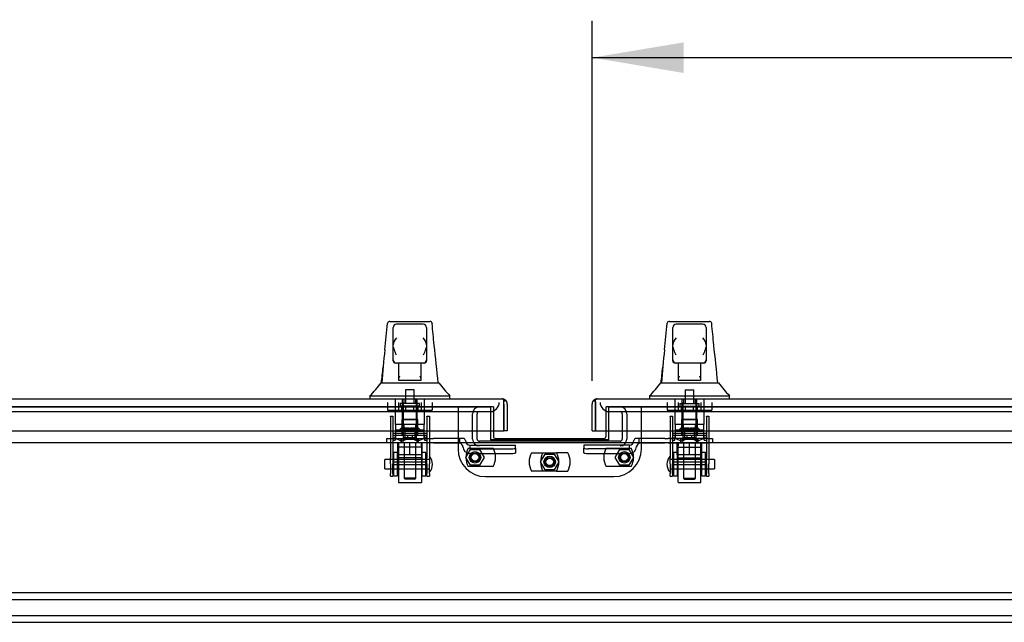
# Model space of a CAD drawing. Header units: inches. Extents: x 2 to 538, y -2 to 358.
# Tile 3 of 24: x 135 to 162, y 74 to 90. Entities that reach past the tile are written whole.
import ezdxf
from ezdxf.enums import TextEntityAlignment as Align
from ezdxf.lldxf.tags import DXFTag

# ---------------------------------------------------------------- set-up
doc = ezdxf.new("R2010")
doc.units = ezdxf.units.IN
doc.header["$MEASUREMENT"] = 0
for name, color, linetype in [('COM56145', 7, 'Continuous'), ('COM70098', 7, 'Continuous'), ('COM70110-4', 7, 'Continuous'), ('COM70220', 7, 'Continuous'), ('COM70739-2', 7, 'Continuous'), ('COM70838', 7, 'Continuous'), ('COM70839-4', 7, 'Continuous'), ('COM71190-4', 7, 'Continuous'), ('COM71195-4', 7, 'Continuous'), ('COM71196-4', 7, 'Continuous'), ('Default', 7, 'Continuous'), ('GSK86006', 7, 'Continuous'), ('HAN13068', 7, 'Continuous'), ('HAN13068_NUT', 7, 'Continuous'), ('HAN13068_SCREW', 7, 'Continuous'), ('HAN_NUT', 7, 'Continuous'), ('NTS18147', 7, 'Continuous'), ('NTS86070', 7, 'Continuous'), ('ROL87452', 7, 'Continuous'), ('RVT17786', 7, 'Continuous'), ('RVT19000', 7, 'Continuous'), ('SCC180005', 7, 'Continuous'), ('SPC87322', 7, 'Continuous'), ('STD26122', 7, 'Continuous'), ('WAF25376', 7, 'Continuous'), ('WAM30038', 7, 'Continuous')]:
    doc.layers.add(name, color=color, linetype=linetype)
doc.styles.add('SEACAD_Times_New_Roman', font='times.ttf')
tags = doc.linetypes.add('HIDDEN2', pattern=[0.1875, 0.125, -0.0625]).pattern_tags.tags
tags[6:7] = [DXFTag(74, 4), DXFTag(75, 0), DXFTag(340, '0'), DXFTag(46, 0.0), DXFTag(50, 0.0), DXFTag(44, 0.0), DXFTag(45, 0.0)]
tags[4:5] = [DXFTag(74, 4), DXFTag(75, 0), DXFTag(340, '0'), DXFTag(46, 0.0), DXFTag(50, 0.0), DXFTag(44, 0.0), DXFTag(45, 0.0)]
doc.dimstyles.new('HAMMOND_(STH_-_540x360)', dxfattribs={"dimtxt": 2, "dimasz": 2.5, "dimexe": 1, "dimexo": 1, "dimgap": 0.5, "dimtad": 0, "dimtih": 1, "dimtoh": 1, "dimzin": 0, "dimdsep": 46, "dimtxsty": 'SEACAD_Times_New_Roman', "dimblk1": '_SE_FILLED', "dimblk2": '_SE_FILLED', "dimsah": 1, "dimcen": 1, "dimadec": 0, "dimazin": 0, "dimtfac": 0.8, "dimtofl": 0, "dimtmove": 0, "dimatfit": 3, "dimfxl": 1, "dimtolj": 1, "dimtzin": 0, "dimarcsym": 0})

# ---------------------------------------------------------------- blocks, each defined once
blk = doc.blocks.new('SE1')
at = {"layer": 'COM56145', "color": 7, "linetype": 'HIDDEN2'}
for p, q in [((120.797, 74.494), (178.297, 74.494)), ((120.797, 74.306), (178.297, 74.306)), ((120.797, 73.869), (178.297, 73.869)), ((120.797, 73.681), (178.297, 73.681))]:
    blk.add_line(p, q, dxfattribs=at)
at = {"layer": 'COM70098', "color": 7, "linetype": 'HIDDEN2'}
for p, q in [((147.047, 79.556), (147.047, 78.407)), ((148.01, 79.556), (147.93, 79.556)), ((148.01, 79.556), (148.01, 78.901)), ((151.164, 79.556), (151.084, 79.556)), ((151.084, 78.901), (151.084, 79.556)), ((152.047, 78.407), (152.047, 79.556)), ((147.797, 77.657), (151.297, 77.657))]:
    blk.add_line(p, q, dxfattribs=at)
at = {"layer": 'COM70098', "color": 7, "linetype": 'Continuous'}
for p, q in [((148.01, 78.901), (148.01, 78.759)), ((148.07, 78.699), (151.024, 78.699)), ((151.084, 78.759), (151.084, 78.901))]:
    blk.add_line(p, q, dxfattribs=at)
at = {"layer": 'COM70098', "color": 7, "linetype": 'HIDDEN2'}
for centre in [(147.51, 78.181), (149.547, 78.056), (151.584, 78.181)]:
    blk.add_circle(centre, 0.156, dxfattribs=at)
at = {"layer": 'COM70098', "color": 7, "linetype": 'Continuous'}
for centre, start, end in [((148.07, 78.759), 180, 270), ((151.024, 78.759), 270, 0)]:
    blk.add_arc(centre, 0.06, start, end, dxfattribs=at)
at = {"layer": 'COM70098', "color": 7, "linetype": 'HIDDEN2'}
for centre, start, end in [((147.797, 78.407), 180, 270), ((151.297, 78.407), 270, 0)]:
    blk.add_arc(centre, 0.75, start, end, dxfattribs=at)
at = {"layer": 'COM70110-4', "color": 7, "linetype": 'HIDDEN2'}
for p, q in [((147.93, 79.558), (114.89, 79.558)), ((147.93, 79.558), (147.93, 79.556)), ((151.164, 79.556), (151.164, 79.558)), ((184.203, 79.558), (151.164, 79.558)), ((147.93, 78.664), (147.93, 78.658)), ((147.93, 78.658), (151.164, 78.658)), ((151.164, 78.658), (151.164, 78.664))]:
    blk.add_line(p, q, dxfattribs=at)
at = {"layer": 'COM70220', "color": 7, "linetype": 'HIDDEN2'}
for p, q in [((115.11, 79.431), (147.67, 79.431)), ((147.67, 79.431), (147.92, 79.431)), ((151.173, 79.431), (151.423, 79.431)), ((151.423, 79.431), (183.983, 79.431))]:
    blk.add_line(p, q, dxfattribs=at)
for centre, start, end in [((147.92, 79.681), 270, 0), ((151.173, 79.681), 180, 270)]:
    blk.add_arc(centre, 0.25, start, end, dxfattribs=at)
at = {"layer": 'COM70739-2', "color": 7, "linetype": 'HIDDEN2'}
for p, q in [((147.443, 78.679), (147.443, 79.371)), ((147.568, 78.679), (147.568, 79.371)), ((147.92, 79.431), (148.01, 79.431)), ((151.084, 79.431), (151.173, 79.431)), ((151.526, 79.371), (151.526, 78.679)), ((151.651, 79.371), (151.651, 78.679)), ((151.466, 78.619), (147.628, 78.619))]:
    blk.add_line(p, q, dxfattribs=at)
for centre, radius, start, end in [((147.628, 79.371), 0.185, 90, 180), ((151.466, 79.371), 0.185, 0, 90), ((147.628, 79.371), 0.06, 90, 180), ((151.466, 79.371), 0.06, 0, 90), ((147.628, 78.679), 0.185, 180, 270), ((147.628, 78.679), 0.06, 180, 270), ((151.466, 78.679), 0.06, 270, 0), ((151.466, 78.679), 0.185, 270, 0)]:
    blk.add_arc(centre, radius, start, end, dxfattribs=at)
at = {"layer": 'COM70838', "color": 7, "linetype": 'HIDDEN2'}
for p, q in [((145.108, 78.574), (145.108, 78.699)), ((145.108, 78.699), (145.233, 78.699)), ((145.233, 78.699), (146.289, 78.699)), ((146.289, 78.699), (146.377, 78.699)), ((147.091, 78.699), (146.377, 78.699)), ((147.188, 78.699), (147.091, 78.699)), ((147.091, 78.699), (147.091, 78.571)), ((151.975, 78.699), (151.905, 78.699)), ((151.975, 78.699), (151.975, 78.561)), ((152.689, 78.699), (151.975, 78.699)), ((152.689, 78.699), (152.777, 78.699)), ((153.86, 78.699), (152.777, 78.699)), ((153.86, 78.699), (153.985, 78.699)), ((153.985, 78.699), (153.985, 78.574)), ((145.233, 78.574), (145.108, 78.574)), ((145.715, 78.574), (145.233, 78.574)), ((146.289, 78.574), (145.751, 78.574)), ((146.377, 78.574), (146.289, 78.574)), ((146.377, 78.574), (147.063, 78.574)), ((147.18, 78.457), (147.18, 78.481)), ((147.248, 78.641), (147.248, 78.639)), ((147.373, 78.516), (147.373, 78.414)), ((147.373, 78.514), (148.618, 78.514)), ((148.618, 78.432), (148.618, 78.514)), ((148.618, 78.432), (148.618, 78.306)), ((151.72, 78.514), (150.475, 78.514)), ((150.475, 78.514), (150.475, 78.432)), ((150.475, 78.306), (150.475, 78.432)), ((151.72, 78.414), (151.72, 78.516)), ((151.845, 78.639), (151.845, 78.641)), ((151.913, 78.481), (151.913, 78.457)), ((152.03, 78.574), (152.689, 78.574)), ((152.777, 78.574), (152.689, 78.574)), ((152.777, 78.574), (153.342, 78.574)), ((153.378, 78.574), (153.86, 78.574)), ((153.985, 78.574), (153.86, 78.574)), ((147.373, 78.414), (148.493, 78.414)), ((147.373, 78.288), (148.493, 78.288)), ((151.72, 78.414), (150.6, 78.414)), ((150.6, 78.288), (151.72, 78.288))]:
    blk.add_line(p, q, dxfattribs=at)
for centre, radius, start, end in [((147.188, 78.639), 0.06, 0, 90), ((151.905, 78.639), 0.06, 90, 180), ((147.063, 78.457), 0.117, 76.4554, 90), ((147.063, 78.457), 0.117, 0, 76.4554), ((147.373, 78.481), 0.193, 180, 270), ((147.373, 78.641), 0.125, 180, 270), ((151.72, 78.641), 0.125, 270, 0), ((151.72, 78.481), 0.193, 270, 0), ((152.03, 78.457), 0.117, 118.0398, 180), ((152.03, 78.457), 0.117, 90, 118.0398)]:
    blk.add_arc(centre, radius, start, end, dxfattribs=at)
for centre, major_axis, start_param, end_param in [((148.493, 78.432), (-0.125, 0), 1.570796, 3.141593), ((150.6, 78.432), (-0.125, 0), 0, 1.570796), ((148.493, 78.306), (0.125, 0), 4.712389, 6.283185), ((150.6, 78.306), (0.125, 0), 3.141593, 4.712389)]:
    blk.add_ellipse(centre, major_axis=major_axis, ratio=0.145455, start_param=start_param, end_param=end_param, dxfattribs=at)
at = {"layer": 'COM70839-4', "color": 7, "linetype": 'HIDDEN2'}
for p, q in [((145.202, 79.306), (145.272, 79.306)), ((145.202, 79.296), (145.202, 79.306)), ((145.202, 79.296), (145.202, 78.166)), ((145.272, 79.306), (145.272, 79.296)), ((145.272, 79.296), (145.272, 78.166)), ((146.194, 79.306), (146.264, 79.306)), ((146.194, 79.296), (146.194, 79.306)), ((146.194, 79.296), (146.194, 78.166)), ((146.264, 79.306), (146.264, 79.296)), ((146.264, 79.296), (146.264, 78.166)), ((152.829, 79.306), (152.899, 79.306)), ((152.829, 79.296), (152.829, 79.306)), ((152.829, 79.296), (152.829, 78.166)), ((152.899, 79.306), (152.899, 79.296)), ((152.899, 79.296), (152.899, 78.166)), ((153.821, 79.306), (153.891, 79.306)), ((153.821, 79.296), (153.821, 79.306)), ((153.821, 79.296), (153.821, 78.166)), ((153.891, 79.306), (153.891, 79.296)), ((153.891, 79.296), (153.891, 78.166)), ((145.272, 78.845), (146.194, 78.845)), ((152.899, 78.845), (153.821, 78.845)), ((145.202, 78.002), (145.202, 78.166)), ((145.272, 78.166), (145.272, 78.002)), ((146.194, 78.002), (146.194, 78.166)), ((146.264, 78.166), (146.264, 78.002)), ((152.829, 78.002), (152.829, 78.166)), ((152.899, 78.166), (152.899, 78.002)), ((153.821, 78.002), (153.821, 78.166)), ((153.891, 78.166), (153.891, 78.002)), ((145.202, 78.002), (145.202, 77.743)), ((146.194, 78.05), (145.272, 78.05)), ((145.272, 77.743), (145.272, 78.002)), ((145.272, 77.986), (146.194, 77.986)), ((146.194, 78.002), (146.194, 77.743)), ((146.264, 77.743), (146.264, 78.002)), ((152.829, 78.002), (152.829, 77.743)), ((153.821, 78.05), (152.899, 78.05)), ((152.899, 77.743), (152.899, 78.002)), ((152.899, 77.986), (153.821, 77.986)), ((153.821, 78.002), (153.821, 77.743)), ((153.891, 77.743), (153.891, 78.002)), ((145.202, 77.666), (145.202, 77.743)), ((145.202, 77.666), (145.272, 77.666)), ((145.272, 77.743), (145.272, 77.666)), ((146.194, 77.666), (146.194, 77.743)), ((146.194, 77.666), (146.264, 77.666)), ((146.264, 77.743), (146.264, 77.666)), ((152.829, 77.666), (152.829, 77.743)), ((152.829, 77.666), (152.899, 77.666)), ((152.899, 77.743), (152.899, 77.666)), ((153.821, 77.666), (153.821, 77.743)), ((153.821, 77.666), (153.891, 77.666)), ((153.891, 77.743), (153.891, 77.666))]:
    blk.add_line(p, q, dxfattribs=at)
at = {"layer": 'COM71190-4', "color": 7, "linetype": 'HIDDEN2'}
for p, q in [((114.89, 79.556), (147.93, 79.556)), ((147.93, 79.556), (147.93, 78.901)), ((151.164, 78.901), (151.164, 79.556)), ((151.164, 79.556), (184.203, 79.556))]:
    blk.add_line(p, q, dxfattribs=at)
at = {"layer": 'COM71190-4', "color": 7, "linetype": 'Continuous'}
for p, q in [((147.93, 78.901), (147.93, 78.664)), ((151.164, 78.664), (151.164, 78.901)), ((123.515, 78.589), (175.578, 78.589)), ((147.93, 78.664), (151.164, 78.664))]:
    blk.add_line(p, q, dxfattribs=at)
at = {"layer": 'COM71195-4', "color": 7, "linetype": 'Continuous'}
for p, q in [((114.533, 79.776), (148.247, 79.776)), ((148.248, 79.776), (148.247, 79.776)), ((148.247, 79.776), (148.247, 79.776)), ((148.247, 79.776), (148.247, 79.776)), ((148.295, 79.696), (148.334, 79.747)), ((148.295, 79.633), (148.295, 79.747)), ((148.295, 79.633), (148.295, 79.696)), ((148.295, 79.633), (148.295, 79.633)), ((148.295, 79.633), (148.295, 78.901)), ((148.295, 78.901), (148.295, 79.633)), ((148.39, 79.633), (148.39, 78.901)), ((114.485, 78.901), (148.295, 78.901)), ((148.39, 78.901), (148.295, 78.901))]:
    blk.add_line(p, q, dxfattribs=at)
for start, end in [(89.9238, 90), (52.4964, 89.8439), (0, 52.4964)]:
    blk.add_arc((148.247, 79.633), 0.143, start, end, dxfattribs=at)
blk.add_open_spline([(148.295, 79.747), (148.287, 79.756), (148.279, 79.764), (148.267, 79.771), (148.263, 79.773), (148.255, 79.776), (148.251, 79.776), (148.247, 79.776)], degree=3, knots=[0, 0, 0, 0, 0.5, 0.5, 0.75, 0.75, 1, 1, 1, 1], dxfattribs=at)
at = {"layer": 'COM71196-4', "color": 7, "linetype": 'Continuous'}
for p, q in [((150.846, 79.776), (184.56, 79.776)), ((150.846, 79.776), (150.846, 79.776)), ((150.846, 79.776), (150.846, 79.776)), ((150.703, 78.901), (150.703, 79.633)), ((150.798, 79.696), (150.759, 79.747)), ((150.798, 79.633), (150.798, 79.747)), ((150.798, 79.696), (150.798, 79.633)), ((150.798, 79.633), (150.798, 78.901)), ((150.798, 79.633), (150.798, 79.633)), ((150.798, 78.901), (150.798, 79.633)), ((150.703, 78.901), (150.798, 78.901)), ((150.798, 78.901), (184.608, 78.901))]:
    blk.add_line(p, q, dxfattribs=at)
for start, end in [(90.1561, 127.5036), (90, 90.0762), (127.5036, 180)]:
    blk.add_arc((150.846, 79.633), 0.143, start, end, dxfattribs=at)
blk.add_open_spline([(150.798, 79.747), (150.806, 79.756), (150.814, 79.764), (150.826, 79.771), (150.83, 79.773), (150.838, 79.776), (150.842, 79.776), (150.846, 79.776)], degree=3, knots=[0, 0, 0, 0, 0.5, 0.5, 0.75, 0.75, 1, 1, 1, 1], dxfattribs=at)
at = {"layer": 'GSK86006', "color": 7, "linetype": 'HIDDEN2'}
for centre in [(147.51, 78.181), (149.547, 78.056), (151.584, 78.181)]:
    blk.add_circle(centre, 0.125, dxfattribs=at)
at = {"layer": 'HAN13068', "color": 7, "linetype": 'Continuous'}
for p, q in [((145.127, 81.836), (145.128, 81.838)), ((145.187, 81.891), (146.279, 81.891)), ((145.278, 81.249), (145.278, 81.721)), ((146.098, 81.811), (145.368, 81.811)), ((146.188, 81.721), (146.188, 81.249)), ((146.338, 81.837), (146.339, 81.835)), ((152.754, 81.836), (152.755, 81.838)), ((152.814, 81.891), (153.906, 81.891)), ((152.905, 81.249), (152.905, 81.721)), ((153.725, 81.811), (152.995, 81.811)), ((153.815, 81.721), (153.815, 81.249)), ((153.965, 81.837), (153.966, 81.835)), ((145.278, 80.841), (145.278, 81.249)), ((146.188, 81.249), (146.188, 80.841)), ((152.905, 80.841), (152.905, 81.249)), ((153.815, 81.249), (153.815, 80.841)), ((145.278, 80.811), (145.278, 80.841)), ((146.188, 80.841), (146.188, 80.811)), ((152.905, 80.811), (152.905, 80.841)), ((153.815, 80.841), (153.815, 80.811)), ((145.368, 80.751), (145.338, 80.751)), ((146.098, 80.751), (145.368, 80.751)), ((145.433, 80.32), (145.433, 80.751)), ((146.033, 80.751), (146.033, 80.32)), ((146.128, 80.751), (146.098, 80.751)), ((152.995, 80.751), (152.965, 80.751)), ((153.725, 80.751), (152.995, 80.751)), ((153.06, 80.32), (153.06, 80.751)), ((153.66, 80.751), (153.66, 80.32)), ((153.755, 80.751), (153.725, 80.751)), ((145.433, 80.28), (145.433, 80.32)), ((146.033, 80.32), (146.033, 80.28)), ((153.06, 80.28), (153.06, 80.32)), ((153.66, 80.32), (153.66, 80.28)), ((144.954, 80.211), (145.154, 80.211)), ((145.154, 80.211), (145.266, 80.211)), ((145.266, 80.211), (145.474, 80.211)), ((145.648, 80.276), (145.463, 80.276)), ((145.474, 80.211), (145.542, 80.211)), ((145.542, 80.211), (145.634, 80.211)), ((145.634, 80.211), (145.674, 80.211)), ((145.818, 80.276), (145.648, 80.276)), ((145.674, 80.211), (145.792, 80.211)), ((145.792, 80.211), (146.09, 80.211)), ((146.003, 80.276), (145.818, 80.276)), ((146.09, 80.211), (146.2, 80.211)), ((146.2, 80.211), (146.523, 80.211)), ((152.581, 80.211), (152.781, 80.211)), ((152.781, 80.211), (152.893, 80.211)), ((152.893, 80.211), (153.101, 80.211)), ((153.275, 80.276), (153.09, 80.276)), ((153.101, 80.211), (153.169, 80.211)), ((153.169, 80.211), (153.261, 80.211)), ((153.261, 80.211), (153.301, 80.211)), ((153.445, 80.276), (153.275, 80.276)), ((153.301, 80.211), (153.419, 80.211)), ((153.419, 80.211), (153.717, 80.211)), ((153.63, 80.276), (153.445, 80.276)), ((153.717, 80.211), (153.827, 80.211)), ((153.827, 80.211), (154.15, 80.211)), ((144.643, 79.859), (144.643, 79.776)), ((144.643, 79.856), (144.995, 79.856)), ((144.995, 79.856), (145.228, 79.856)), ((145.228, 79.856), (145.674, 79.856)), ((145.674, 79.856), (145.792, 79.856)), ((145.792, 79.856), (145.844, 79.856)), ((145.844, 79.856), (145.992, 79.856)), ((145.992, 79.856), (146.472, 79.856)), ((146.472, 79.856), (146.823, 79.856)), ((146.823, 79.776), (146.823, 79.859)), ((152.27, 79.859), (152.27, 79.776)), ((152.27, 79.856), (152.622, 79.856)), ((152.622, 79.856), (152.855, 79.856)), ((152.855, 79.856), (153.301, 79.856)), ((153.301, 79.856), (153.419, 79.856)), ((153.419, 79.856), (153.471, 79.856)), ((153.471, 79.856), (153.619, 79.856)), ((153.619, 79.856), (154.099, 79.856)), ((154.099, 79.856), (154.45, 79.856)), ((154.45, 79.776), (154.45, 79.859))]:
    blk.add_line(p, q, dxfattribs=at)
at = {"layer": 'HAN13068', "color": 7, "linetype": 'HIDDEN2'}
for p, q in [((145.338, 79.074), (145.338, 79.776)), ((145.534, 79.074), (145.534, 79.776)), ((145.571, 79.776), (145.571, 79.651)), ((145.896, 79.651), (145.896, 79.776)), ((145.933, 79.074), (145.933, 79.776)), ((146.129, 79.074), (146.129, 79.776)), ((152.965, 79.074), (152.965, 79.776)), ((153.161, 79.074), (153.161, 79.776)), ((153.198, 79.776), (153.198, 79.651)), ((153.523, 79.651), (153.523, 79.776)), ((153.56, 79.074), (153.56, 79.776)), ((153.756, 79.074), (153.756, 79.776)), ((145.534, 79.074), (145.338, 79.074)), ((145.933, 79.074), (145.534, 79.074)), ((145.573, 78.949), (145.573, 79.074)), ((145.893, 78.949), (145.893, 79.074)), ((146.129, 79.074), (145.933, 79.074)), ((153.161, 79.074), (152.965, 79.074)), ((153.56, 79.074), (153.161, 79.074)), ((153.2, 78.949), (153.2, 79.074)), ((153.52, 78.949), (153.52, 79.074)), ((153.756, 79.074), (153.56, 79.074)), ((145.733, 78.949), (145.573, 78.949)), ((145.893, 78.949), (145.733, 78.949)), ((153.36, 78.949), (153.2, 78.949)), ((153.52, 78.949), (153.36, 78.949)), ((145.573, 78.574), (145.573, 77.614)), ((145.893, 77.614), (145.893, 78.574)), ((153.2, 78.574), (153.2, 77.614)), ((153.52, 77.614), (153.52, 78.574)), ((145.893, 77.614), (145.573, 77.614)), ((145.573, 77.614), (145.603, 77.584)), ((145.863, 77.584), (145.603, 77.584)), ((145.863, 77.584), (145.893, 77.614)), ((153.2, 77.614), (153.52, 77.614)), ((153.2, 77.614), (153.23, 77.584)), ((153.23, 77.584), (153.49, 77.584)), ((153.49, 77.584), (153.52, 77.614))]:
    blk.add_line(p, q, dxfattribs=at)
at = {"layer": 'HAN13068', "color": 7, "linetype": 'Continuous'}
for centre, radius, start, end in [((145.187, 81.831), 0.06, 89.9925, 174.0071), ((145.368, 81.721), 0.09, 90, 180), ((146.098, 81.721), 0.09, 0, 90), ((146.279, 81.831), 0.06, 5.5758, 90.0089), ((152.814, 81.831), 0.06, 89.9925, 174.0071), ((152.995, 81.721), 0.09, 90, 180), ((153.725, 81.721), 0.09, 0, 90), ((153.906, 81.831), 0.06, 5.5758, 90.0089), ((145.537, 81.241), 0.259, 130.7149, 177.9019), ((145.929, 81.241), 0.259, 2.0981, 49.2851), ((153.164, 81.241), 0.259, 130.7149, 177.9019), ((153.556, 81.241), 0.259, 2.0981, 49.2851), ((160.868, 79.214), 15.93, 173.1476, 176.4108), ((145.319, 81.249), 0.0411, 178.3464, 179.9974), ((146.147, 81.249), 0.0411, 0.0026, 1.6536), ((84.479, 74.167), 62.32, 5.56591, 6.52159), ((168.495, 79.214), 15.93, 173.1476, 176.4108), ((152.946, 81.249), 0.0411, 178.3464, 179.9974), ((153.774, 81.249), 0.0411, 0.0026, 1.6536), ((92.106, 74.167), 62.32, 5.56591, 6.52159), ((145.368, 80.841), 0.09, 180, 270), ((146.098, 80.841), 0.09, 270, 0), ((152.995, 80.841), 0.09, 180, 270), ((153.725, 80.841), 0.09, 270, 0), ((145.338, 80.811), 0.06, 180, 270), ((146.128, 80.811), 0.06, 270, 0), ((152.965, 80.811), 0.06, 180, 270), ((153.755, 80.811), 0.06, 270, 0), ((140.851, 83.489), 5.251, 316.2334, 321.3827), ((158.939, 90.401), 16.062, 219.3746, 221.0327), ((148.478, 83.489), 5.251, 316.2334, 321.3827), ((166.566, 90.401), 16.062, 219.3746, 221.0327)]:
    blk.add_arc(centre, radius, start, end, dxfattribs=at)
for points in [[(145.052, 81.115), (145.077, 81.355), (145.102, 81.596), (145.127, 81.836)], [(146.396, 81.245), (146.377, 81.442), (146.358, 81.639), (146.339, 81.835)], [(152.679, 81.115), (152.704, 81.355), (152.729, 81.596), (152.754, 81.836)], [(154.023, 81.245), (154.004, 81.442), (153.985, 81.639), (153.966, 81.835)], [(144.958, 80.211), (144.973, 80.354), (144.988, 80.497), (145.003, 80.64)], [(152.585, 80.211), (152.6, 80.354), (152.615, 80.497), (152.63, 80.64)]]:
    blk.add_open_spline(points, degree=3, dxfattribs=at)
for points, knots in [([(145.368, 80.966), (145.363, 80.979), (145.358, 80.991), (145.348, 81.015), (145.342, 81.027), (145.328, 81.064), (145.318, 81.088), (145.306, 81.123), (145.302, 81.135), (145.294, 81.159), (145.291, 81.17), (145.282, 81.205), (145.278, 81.228), (145.278, 81.25)], [0, 0, 0, 0, 0.125, 0.125, 0.25, 0.25, 0.5, 0.5, 0.625, 0.625, 0.75, 0.75, 1, 1, 1, 1]), ([(146.188, 81.25), (146.188, 81.228), (146.184, 81.205), (146.175, 81.17), (146.172, 81.159), (146.165, 81.135), (146.161, 81.123), (146.148, 81.088), (146.139, 81.064), (146.124, 81.027), (146.119, 81.015), (146.108, 80.991), (146.103, 80.979), (146.098, 80.966)], [0, 0, 0, 0, 0.25, 0.25, 0.375, 0.375, 0.5, 0.5, 0.75, 0.75, 0.875, 0.875, 1, 1, 1, 1]), ([(152.995, 80.966), (152.99, 80.979), (152.985, 80.991), (152.975, 81.015), (152.969, 81.027), (152.955, 81.064), (152.945, 81.088), (152.933, 81.123), (152.929, 81.135), (152.921, 81.159), (152.918, 81.17), (152.909, 81.205), (152.905, 81.228), (152.905, 81.25)], [0, 0, 0, 0, 0.125, 0.125, 0.25, 0.25, 0.5, 0.5, 0.625, 0.625, 0.75, 0.75, 1, 1, 1, 1]), ([(153.815, 81.25), (153.815, 81.228), (153.811, 81.205), (153.802, 81.17), (153.799, 81.159), (153.792, 81.135), (153.788, 81.123), (153.775, 81.088), (153.766, 81.064), (153.751, 81.027), (153.746, 81.015), (153.735, 80.991), (153.73, 80.979), (153.725, 80.966)], [0, 0, 0, 0, 0.25, 0.25, 0.375, 0.375, 0.5, 0.5, 0.75, 0.75, 0.875, 0.875, 1, 1, 1, 1]), ([(145.433, 80.32), (145.433, 80.326), (145.434, 80.333), (145.438, 80.346), (145.441, 80.353), (145.449, 80.373), (145.456, 80.387), (145.463, 80.401)], [0, 0, 0, 0, 0.25, 0.25, 0.5, 0.5, 1, 1, 1, 1]), ([(146.003, 80.401), (146.01, 80.387), (146.017, 80.373), (146.026, 80.353), (146.028, 80.346), (146.032, 80.333), (146.033, 80.326), (146.033, 80.32)], [0, 0, 0, 0, 0.5, 0.5, 0.75, 0.75, 1, 1, 1, 1]), ([(153.06, 80.32), (153.06, 80.326), (153.061, 80.333), (153.065, 80.346), (153.068, 80.353), (153.076, 80.373), (153.083, 80.387), (153.09, 80.401)], [0, 0, 0, 0, 0.25, 0.25, 0.5, 0.5, 1, 1, 1, 1]), ([(153.63, 80.401), (153.637, 80.387), (153.644, 80.373), (153.653, 80.353), (153.655, 80.346), (153.659, 80.333), (153.66, 80.326), (153.66, 80.32)], [0, 0, 0, 0, 0.5, 0.5, 0.75, 0.75, 1, 1, 1, 1]), ([(145.463, 80.276), (145.459, 80.276), (145.455, 80.276), (145.448, 80.277), (145.445, 80.277), (145.439, 80.277), (145.437, 80.277), (145.434, 80.278), (145.433, 80.279), (145.433, 80.28)], [0, 0, 0, 0, 0.25, 0.25, 0.5, 0.5, 0.75, 0.75, 1, 1, 1, 1]), ([(146.033, 80.28), (146.033, 80.279), (146.032, 80.278), (146.029, 80.277), (146.027, 80.277), (146.019, 80.276), (146.011, 80.276), (146.003, 80.276)], [0, 0, 0, 0, 0.25, 0.25, 0.5, 0.5, 1, 1, 1, 1]), ([(153.09, 80.276), (153.086, 80.276), (153.082, 80.276), (153.075, 80.277), (153.072, 80.277), (153.066, 80.277), (153.064, 80.277), (153.061, 80.278), (153.06, 80.279), (153.06, 80.28)], [0, 0, 0, 0, 0.25, 0.25, 0.5, 0.5, 0.75, 0.75, 1, 1, 1, 1]), ([(153.66, 80.28), (153.66, 80.279), (153.659, 80.278), (153.656, 80.277), (153.654, 80.277), (153.646, 80.276), (153.638, 80.276), (153.63, 80.276)], [0, 0, 0, 0, 0.25, 0.25, 0.5, 0.5, 1, 1, 1, 1])]:
    blk.add_open_spline(points, degree=3, knots=knots, dxfattribs=at)
at = {"layer": 'HAN13068_NUT', "color": 7, "linetype": 'HIDDEN2'}
for p, q in [((145.401, 78.249), (145.401, 78.574)), ((145.733, 78.249), (145.733, 78.574)), ((146.066, 78.249), (146.066, 78.574)), ((153.028, 78.249), (153.028, 78.574)), ((153.36, 78.249), (153.36, 78.574)), ((153.693, 78.249), (153.693, 78.574)), ((145.567, 78.249), (145.401, 78.249)), ((145.401, 78.249), (145.401, 78.199)), ((146.036, 78.169), (145.431, 78.169)), ((145.733, 78.249), (145.567, 78.249)), ((145.899, 78.249), (145.733, 78.249)), ((146.066, 78.249), (145.899, 78.249)), ((146.066, 78.199), (146.066, 78.249)), ((153.194, 78.249), (153.028, 78.249)), ((153.028, 78.249), (153.028, 78.199)), ((153.058, 78.169), (153.663, 78.169)), ((153.36, 78.249), (153.194, 78.249)), ((153.526, 78.249), (153.36, 78.249)), ((153.693, 78.249), (153.526, 78.249)), ((153.693, 78.199), (153.693, 78.249))]:
    blk.add_line(p, q, dxfattribs=at)
for centre, start, end in [((145.431, 78.199), 180, 270), ((146.036, 78.199), 270, 0), ((153.058, 78.199), 180, 270), ((153.663, 78.199), 270, 0)]:
    blk.add_arc(centre, 0.03, start, end, dxfattribs=at)
at = {"layer": 'HAN13068_SCREW', "color": 7, "linetype": 'HIDDEN2'}
for p, q in [((145.849, 80.026), (145.617, 80.026)), ((145.617, 80.026), (145.617, 79.651)), ((145.849, 79.651), (145.849, 80.026)), ((153.244, 80.026), (153.476, 80.026)), ((153.244, 80.026), (153.244, 79.651)), ((153.476, 79.651), (153.476, 80.026)), ((145.996, 79.651), (145.471, 79.651)), ((145.471, 79.651), (145.471, 79.581)), ((145.996, 79.581), (145.471, 79.581)), ((145.511, 79.444), (145.511, 79.581)), ((145.622, 79.444), (145.622, 79.581)), ((145.844, 79.444), (145.844, 79.581)), ((145.955, 79.444), (145.955, 79.581)), ((145.996, 79.581), (145.996, 79.651)), ((153.098, 79.651), (153.623, 79.651)), ((153.098, 79.651), (153.098, 79.581)), ((153.098, 79.581), (153.623, 79.581)), ((153.138, 79.444), (153.138, 79.581)), ((153.249, 79.444), (153.249, 79.581)), ((153.471, 79.444), (153.471, 79.581)), ((153.582, 79.444), (153.582, 79.581)), ((153.623, 79.581), (153.623, 79.651)), ((145.511, 79.444), (145.622, 79.444)), ((145.622, 79.444), (145.844, 79.444)), ((145.844, 79.444), (145.955, 79.444)), ((153.138, 79.444), (153.249, 79.444)), ((153.249, 79.444), (153.471, 79.444)), ((153.471, 79.444), (153.582, 79.444))]:
    blk.add_line(p, q, dxfattribs=at)
at = {"layer": 'HAN_NUT', "color": 7, "linetype": 'HIDDEN2'}
for p, q in [((145.121, 79.681), (145.121, 79.466)), ((145.427, 79.681), (145.427, 79.466)), ((146.039, 79.681), (146.039, 79.466)), ((146.345, 79.681), (146.345, 79.466)), ((152.748, 79.681), (152.748, 79.466)), ((153.054, 79.681), (153.054, 79.466)), ((153.666, 79.681), (153.666, 79.466)), ((153.972, 79.681), (153.972, 79.466)), ((145.121, 79.466), (145.427, 79.466)), ((145.427, 79.466), (146.039, 79.466)), ((146.039, 79.466), (146.345, 79.466)), ((152.748, 79.466), (153.054, 79.466)), ((153.054, 79.466), (153.666, 79.466)), ((153.666, 79.466), (153.972, 79.466))]:
    blk.add_line(p, q, dxfattribs=at)
at = {"layer": 'NTS18147', "color": 7, "linetype": 'HIDDEN2'}
for p, q in [((145.953, 79.211), (145.513, 79.211)), ((145.513, 79.211), (145.513, 79.211)), ((145.513, 79.211), (145.953, 79.211)), ((145.513, 79.211), (145.513, 78.774)), ((145.953, 79.211), (145.953, 79.211)), ((145.953, 78.774), (145.953, 79.211)), ((153.58, 79.211), (153.14, 79.211)), ((153.14, 79.211), (153.14, 79.211)), ((153.14, 79.211), (153.58, 79.211)), ((153.14, 79.211), (153.14, 78.774)), ((153.58, 79.211), (153.58, 79.211)), ((153.58, 78.774), (153.58, 79.211)), ((145.338, 78.774), (145.27, 78.774)), ((145.27, 78.774), (145.27, 78.774)), ((145.338, 78.774), (145.27, 78.774)), ((145.27, 78.774), (145.27, 78.711)), ((145.27, 78.711), (145.338, 78.711)), ((145.27, 78.711), (145.338, 78.711)), ((145.27, 78.711), (145.27, 78.649)), ((145.333, 78.711), (145.333, 78.649)), ((145.665, 78.774), (145.338, 78.774)), ((145.338, 78.774), (145.338, 78.774)), ((145.665, 78.774), (145.338, 78.774)), ((145.338, 78.711), (145.338, 78.774)), ((145.801, 78.774), (145.665, 78.774)), ((145.665, 78.774), (145.665, 78.774)), ((145.801, 78.774), (145.665, 78.774)), ((145.665, 78.774), (145.665, 78.711)), ((145.665, 78.711), (145.801, 78.711)), ((145.665, 78.711), (145.801, 78.711)), ((146.128, 78.774), (145.801, 78.774)), ((145.801, 78.774), (145.801, 78.774)), ((146.128, 78.774), (145.801, 78.774)), ((145.801, 78.711), (145.801, 78.774)), ((146.196, 78.774), (146.128, 78.774)), ((146.128, 78.774), (146.128, 78.774)), ((146.196, 78.774), (146.128, 78.774)), ((146.128, 78.774), (146.128, 78.711)), ((146.128, 78.711), (146.196, 78.711)), ((146.128, 78.711), (146.196, 78.711)), ((146.133, 78.711), (146.133, 78.649)), ((146.196, 78.774), (146.196, 78.774)), ((146.196, 78.711), (146.196, 78.774)), ((146.196, 78.711), (146.196, 78.649)), ((152.965, 78.774), (152.897, 78.774)), ((152.897, 78.774), (152.897, 78.774)), ((152.965, 78.774), (152.897, 78.774)), ((152.897, 78.774), (152.897, 78.711)), ((152.897, 78.711), (152.965, 78.711)), ((152.897, 78.711), (152.965, 78.711)), ((152.897, 78.649), (152.897, 78.711)), ((152.96, 78.649), (152.96, 78.711)), ((153.292, 78.774), (152.965, 78.774)), ((152.965, 78.774), (152.965, 78.774)), ((153.292, 78.774), (152.965, 78.774)), ((152.965, 78.711), (152.965, 78.774)), ((153.428, 78.774), (153.292, 78.774)), ((153.292, 78.774), (153.292, 78.774)), ((153.428, 78.774), (153.292, 78.774)), ((153.292, 78.774), (153.292, 78.711)), ((153.292, 78.711), (153.428, 78.711)), ((153.292, 78.711), (153.428, 78.711)), ((153.755, 78.774), (153.428, 78.774)), ((153.428, 78.774), (153.428, 78.774)), ((153.755, 78.774), (153.428, 78.774)), ((153.428, 78.711), (153.428, 78.774)), ((153.823, 78.774), (153.755, 78.774)), ((153.755, 78.774), (153.755, 78.774)), ((153.823, 78.774), (153.755, 78.774)), ((153.755, 78.774), (153.755, 78.711)), ((153.755, 78.711), (153.823, 78.711)), ((153.755, 78.711), (153.823, 78.711)), ((153.76, 78.649), (153.76, 78.711)), ((153.823, 78.774), (153.823, 78.774)), ((153.823, 78.711), (153.823, 78.774)), ((153.823, 78.711), (153.823, 78.649)), ((145.27, 78.649), (145.333, 78.649)), ((145.27, 78.649), (145.333, 78.649)), ((145.502, 78.649), (145.533, 78.649)), ((145.502, 78.649), (145.533, 78.649)), ((145.933, 78.649), (145.965, 78.649)), ((145.933, 78.649), (145.965, 78.649)), ((146.133, 78.649), (146.196, 78.649)), ((146.133, 78.649), (146.196, 78.649)), ((152.897, 78.649), (152.96, 78.649)), ((152.897, 78.649), (152.96, 78.649)), ((153.129, 78.649), (153.16, 78.649)), ((153.129, 78.649), (153.16, 78.649)), ((153.56, 78.649), (153.592, 78.649)), ((153.56, 78.649), (153.592, 78.649)), ((153.76, 78.649), (153.823, 78.649)), ((153.76, 78.649), (153.823, 78.649))]:
    blk.add_line(p, q, dxfattribs=at)
for centre, start_param, end_param in [((145.502, 78.967), 2.506883, 3.776302), ((145.502, 78.967), 2.506883, 3.776302), ((145.533, 78.967), 3.141593, 3.776302), ((145.533, 78.967), 3.141593, 3.776302), ((145.933, 78.967), 2.506883, 3.141593), ((145.933, 78.967), 2.506883, 3.141593), ((145.965, 78.967), 2.506883, 3.776302), ((145.965, 78.967), 2.506883, 3.776302), ((153.129, 78.967), 2.506883, 3.776302), ((153.129, 78.967), 2.506883, 3.776302), ((153.16, 78.967), 3.141593, 3.776302), ((153.16, 78.967), 3.141593, 3.776302), ((153.56, 78.967), 2.506883, 3.141593), ((153.56, 78.967), 2.506883, 3.141593), ((153.592, 78.967), 2.506883, 3.776302), ((153.592, 78.967), 2.506883, 3.776302)]:
    blk.add_ellipse(centre, major_axis=(0, 0.318), ratio=0.866025, start_param=start_param, end_param=end_param, dxfattribs=at)
at = {"layer": 'NTS86070', "color": 7, "linetype": 'HIDDEN2'}
for p, q in [((147.327, 78.431), (148.003, 78.431)), ((151.091, 78.431), (151.767, 78.431)), ((149.054, 78.306), (149.73, 78.306)), ((150.04, 78.306), (149.73, 78.306)), ((148.003, 77.931), (147.327, 77.931)), ((151.767, 77.931), (151.091, 77.931)), ((149.73, 77.806), (149.054, 77.806)), ((149.73, 77.806), (150.04, 77.806))]:
    blk.add_line(p, q, dxfattribs=at)
for centre in [(147.51, 78.181), (149.547, 78.056), (151.584, 78.181)]:
    blk.add_circle(centre, 0.101, dxfattribs=at)
for centre, start, end in [((147.76, 78.181), 150, 210), ((147.57, 78.181), 330, 30), ((151.524, 78.181), 150, 210), ((151.334, 78.181), 330, 30), ((149.487, 78.056), 150, 210), ((149.797, 78.056), 150, 210), ((149.297, 78.056), 330, 30), ((149.607, 78.056), 330, 30)]:
    blk.add_arc(centre, 0.5, start, end, dxfattribs=at)
at = {"layer": 'ROL87452', "color": 7, "linetype": 'HIDDEN2'}
for p, q in [((145.421, 78.494), (145.421, 77.494)), ((146.046, 78.494), (146.046, 77.494)), ((153.048, 77.494), (153.048, 78.494)), ((153.673, 77.494), (153.673, 78.494)), ((145.421, 77.494), (146.046, 77.494)), ((153.048, 77.494), (153.673, 77.494))]:
    blk.add_line(p, q, dxfattribs=at)
at = {"layer": 'RVT17786', "color": 7, "linetype": 'HIDDEN2'}
for p, q in [((145.054, 77.869), (145.054, 78.119)), ((146.264, 78.119), (145.054, 78.119)), ((154.039, 78.119), (152.829, 78.119)), ((154.039, 78.119), (154.039, 77.869)), ((145.054, 77.869), (146.264, 77.869)), ((152.829, 77.869), (154.039, 77.869))]:
    blk.add_line(p, q, dxfattribs=at)
for centre, start, end in [((146.031, 77.994), 317.1291, 42.8709), ((153.062, 77.994), 137.1291, 222.8709)]:
    blk.add_arc(centre, 0.318, start, end, dxfattribs=at)
at = {"layer": 'RVT19000', "color": 7, "linetype": 'HIDDEN2'}
for p, q in [((145.538, 78.699), (145.538, 78.574)), ((145.874, 78.911), (145.593, 78.911)), ((145.593, 78.911), (145.593, 78.699)), ((145.874, 78.699), (145.874, 78.911)), ((145.928, 78.574), (145.928, 78.699)), ((153.165, 78.699), (153.165, 78.574)), ((153.22, 78.911), (153.501, 78.911)), ((153.22, 78.911), (153.22, 78.699)), ((153.501, 78.699), (153.501, 78.911)), ((153.555, 78.574), (153.555, 78.699)), ((145.421, 78.574), (145.421, 78.494)), ((146.046, 78.461), (145.421, 78.461)), ((145.751, 78.574), (145.715, 78.574)), ((146.046, 78.494), (146.046, 78.574)), ((153.048, 78.574), (153.048, 78.494)), ((153.048, 78.461), (153.673, 78.461)), ((153.342, 78.574), (153.378, 78.574)), ((153.673, 78.494), (153.673, 78.574))]:
    blk.add_line(p, q, dxfattribs=at)
at = {"layer": 'SCC180005', "color": 7, "linetype": 'HIDDEN2'}
for p, q in [((147.26, 78.181), (147.385, 78.397)), ((147.385, 77.965), (147.26, 78.181)), ((147.385, 78.397), (147.634, 78.397)), ((147.634, 78.397), (147.759, 78.181)), ((147.759, 78.181), (147.634, 77.965)), ((149.297, 78.056), (149.422, 78.272)), ((149.422, 78.272), (149.671, 78.272)), ((149.671, 78.272), (149.796, 78.056)), ((151.334, 78.181), (151.459, 78.397)), ((151.459, 77.965), (151.334, 78.181)), ((151.459, 78.397), (151.708, 78.397)), ((151.708, 78.397), (151.833, 78.181)), ((151.833, 78.181), (151.708, 77.965)), ((147.634, 77.965), (147.385, 77.965)), ((149.422, 77.84), (149.297, 78.056)), ((149.796, 78.056), (149.671, 77.84)), ((151.708, 77.965), (151.459, 77.965)), ((149.671, 77.84), (149.422, 77.84))]:
    blk.add_line(p, q, dxfattribs=at)
for centre in [(147.51, 78.181), (149.547, 78.056), (151.584, 78.181)]:
    blk.add_circle(centre, 0.123, dxfattribs=at)
at = {"layer": 'SPC87322', "color": 7, "linetype": 'HIDDEN2'}
for p, q in [((145.341, 79.074), (145.341, 78.699)), ((146.126, 78.699), (146.126, 79.074)), ((152.968, 79.074), (152.968, 78.699)), ((153.753, 78.699), (153.753, 79.074)), ((145.496, 78.574), (145.496, 78.699)), ((145.506, 78.574), (145.506, 78.699)), ((145.961, 78.574), (145.961, 78.699)), ((145.971, 78.574), (145.971, 78.699)), ((153.123, 78.574), (153.123, 78.699)), ((153.133, 78.574), (153.133, 78.699)), ((153.588, 78.574), (153.588, 78.699)), ((153.598, 78.574), (153.598, 78.699))]:
    blk.add_line(p, q, dxfattribs=at)
at = {"layer": 'STD26122', "color": 7, "linetype": 'HIDDEN2'}
for p, q in [((145.548, 79.681), (145.548, 78.716)), ((145.918, 78.716), (145.918, 79.681)), ((153.175, 79.681), (153.175, 78.716)), ((153.545, 78.716), (153.545, 79.681)), ((145.918, 78.716), (145.548, 78.716)), ((145.548, 78.716), (145.583, 78.681)), ((145.883, 78.681), (145.918, 78.716)), ((153.545, 78.716), (153.175, 78.716)), ((153.175, 78.716), (153.21, 78.681)), ((153.51, 78.681), (153.545, 78.716)), ((145.583, 78.681), (145.883, 78.681)), ((153.21, 78.681), (153.51, 78.681))]:
    blk.add_line(p, q, dxfattribs=at)
at = {"layer": 'WAF25376', "color": 7, "linetype": 'HIDDEN2'}
for p, q in [((145.296, 77.679), (145.296, 78.309)), ((145.396, 78.309), (145.296, 78.309)), ((145.396, 77.679), (145.396, 78.309)), ((146.07, 77.679), (146.07, 78.309)), ((146.17, 78.309), (146.07, 78.309)), ((146.17, 77.679), (146.17, 78.309)), ((152.923, 78.309), (152.923, 77.679)), ((153.023, 78.309), (152.923, 78.309)), ((153.023, 78.309), (153.023, 77.679)), ((153.697, 77.679), (153.697, 78.309)), ((153.797, 78.309), (153.697, 78.309)), ((153.797, 77.679), (153.797, 78.309)), ((145.296, 77.679), (145.396, 77.679)), ((146.07, 77.679), (146.17, 77.679)), ((152.923, 77.679), (153.023, 77.679)), ((153.697, 77.679), (153.797, 77.679))]:
    blk.add_line(p, q, dxfattribs=at)
at = {"layer": 'WAM30038', "color": 7, "linetype": 'HIDDEN2'}
for p, q in [((145.505, 78.987), (145.559, 78.987)), ((145.505, 78.987), (145.559, 78.987)), ((145.559, 78.987), (145.531, 78.942)), ((145.559, 78.987), (145.531, 78.942)), ((145.548, 78.932), (145.572, 78.971)), ((145.556, 78.942), (145.584, 78.987)), ((145.556, 78.942), (145.584, 78.987)), ((145.572, 78.971), (145.559, 78.987)), ((145.572, 78.971), (145.559, 78.987)), ((145.572, 78.971), (145.572, 78.971)), ((145.584, 78.987), (145.716, 78.987)), ((145.584, 78.987), (145.716, 78.987)), ((145.716, 78.987), (145.716, 78.942)), ((145.751, 78.987), (145.882, 78.987)), ((145.751, 78.942), (145.751, 78.987)), ((145.751, 78.987), (145.882, 78.987)), ((145.882, 78.987), (145.91, 78.942)), ((145.882, 78.987), (145.91, 78.942)), ((145.907, 78.987), (145.894, 78.971)), ((145.907, 78.987), (145.894, 78.971)), ((145.894, 78.971), (145.919, 78.932)), ((145.894, 78.971), (145.894, 78.971)), ((145.907, 78.987), (145.961, 78.987)), ((145.935, 78.942), (145.907, 78.987)), ((145.907, 78.987), (145.961, 78.987)), ((145.935, 78.942), (145.907, 78.987)), ((153.132, 78.987), (153.186, 78.987)), ((153.132, 78.987), (153.186, 78.987)), ((153.186, 78.987), (153.158, 78.942)), ((153.186, 78.987), (153.158, 78.942)), ((153.175, 78.932), (153.199, 78.971)), ((153.183, 78.942), (153.211, 78.987)), ((153.183, 78.942), (153.211, 78.987)), ((153.199, 78.971), (153.186, 78.987)), ((153.199, 78.971), (153.186, 78.987)), ((153.199, 78.971), (153.199, 78.971)), ((153.211, 78.987), (153.343, 78.987)), ((153.211, 78.987), (153.343, 78.987)), ((153.343, 78.987), (153.343, 78.942)), ((153.378, 78.987), (153.509, 78.987)), ((153.378, 78.987), (153.509, 78.987)), ((153.378, 78.942), (153.378, 78.987)), ((153.509, 78.987), (153.537, 78.942)), ((153.509, 78.987), (153.537, 78.942)), ((153.534, 78.987), (153.521, 78.971)), ((153.534, 78.987), (153.521, 78.971)), ((153.521, 78.971), (153.521, 78.971)), ((153.521, 78.971), (153.546, 78.932)), ((153.534, 78.987), (153.588, 78.987)), ((153.562, 78.942), (153.534, 78.987)), ((153.534, 78.987), (153.588, 78.987)), ((153.562, 78.942), (153.534, 78.987)), ((146.108, 78.923), (145.358, 78.923)), ((145.358, 78.923), (145.358, 78.899)), ((145.358, 78.923), (146.108, 78.923)), ((145.358, 78.923), (145.358, 78.923)), ((146.108, 78.899), (145.358, 78.899)), ((145.358, 78.899), (146.108, 78.899)), ((146.108, 78.899), (146.108, 78.923)), ((146.108, 78.923), (146.108, 78.923)), ((152.985, 78.923), (153.735, 78.923)), ((152.985, 78.923), (152.985, 78.923)), ((153.735, 78.923), (152.985, 78.923)), ((152.985, 78.923), (152.985, 78.899)), ((152.985, 78.899), (153.735, 78.899)), ((153.735, 78.899), (152.985, 78.899)), ((153.735, 78.923), (153.735, 78.923)), ((153.735, 78.899), (153.735, 78.923))]:
    blk.add_line(p, q, dxfattribs=at)
for centre, radius, start, end in [((144.827, 79.51), 0.854, 316.5547, 318.2901), ((145.734, 78.941), 0.0182, 177.1609, 267.9942), ((145.733, 78.941), 0.0181, 271.7718, 3.073), ((146.636, 79.507), 0.85, 221.7058, 223.4493), ((152.454, 79.51), 0.854, 316.5547, 318.2901), ((153.361, 78.941), 0.0182, 177.1609, 267.9942), ((153.36, 78.941), 0.0181, 271.7718, 3.073), ((154.263, 79.507), 0.85, 221.7058, 223.4493)]:
    blk.add_arc(centre, radius, start, end, dxfattribs=at)
for points, knots in [([(145.465, 78.942), (145.467, 78.944), (145.469, 78.946), (145.471, 78.948), (145.482, 78.961), (145.493, 78.974), (145.505, 78.987)], [0, 0, 0, 0, 0.141448, 0.141448, 0.141448, 1, 1, 1, 1]), ([(145.961, 78.987), (145.973, 78.974), (145.984, 78.961), (145.996, 78.948), (145.998, 78.946), (146, 78.944), (146.001, 78.942)], [0, 0, 0, 0, 0.858552, 0.858552, 0.858552, 1, 1, 1, 1]), ([(153.092, 78.942), (153.094, 78.944), (153.096, 78.946), (153.098, 78.948), (153.109, 78.961), (153.12, 78.974), (153.132, 78.987)], [0, 0, 0, 0, 0.141448, 0.141448, 0.141448, 1, 1, 1, 1]), ([(153.588, 78.987), (153.6, 78.974), (153.611, 78.961), (153.623, 78.948), (153.625, 78.946), (153.627, 78.944), (153.628, 78.942)], [0, 0, 0, 0, 0.858552, 0.858552, 0.858552, 1, 1, 1, 1]), ([(145.531, 78.942), (145.53, 78.94), (145.529, 78.938), (145.527, 78.933), (145.526, 78.931), (145.526, 78.929), (145.526, 78.929), (145.526, 78.928)], [0, 0, 0, 0, 0.25, 0.25, 0.5, 0.5, 0.5626015, 0.5626015, 0.5626015, 0.5626015]), ([(145.531, 78.923), (145.533, 78.923), (145.536, 78.924), (145.541, 78.926), (145.543, 78.928), (145.55, 78.933), (145.553, 78.938), (145.556, 78.942)], [0, 0, 0, 0, 0.25, 0.25, 0.5, 0.5, 1, 1, 1, 1]), ([(145.91, 78.942), (145.912, 78.94), (145.913, 78.938), (145.917, 78.933), (145.919, 78.931), (145.923, 78.928), (145.926, 78.926), (145.931, 78.924), (145.933, 78.923), (145.935, 78.923)], [0, 0, 0, 0, 0.25, 0.25, 0.5, 0.5, 0.75, 0.75, 1, 1, 1, 1]), ([(145.94, 78.928), (145.94, 78.929), (145.94, 78.929), (145.94, 78.933), (145.938, 78.938), (145.935, 78.942)], [0.4389304, 0.4389304, 0.4389304, 0.4389304, 0.5, 0.5, 1, 1, 1, 1]), ([(153.158, 78.942), (153.157, 78.94), (153.156, 78.938), (153.154, 78.933), (153.153, 78.931), (153.153, 78.929), (153.153, 78.929), (153.153, 78.928)], [0, 0, 0, 0, 0.25, 0.25, 0.5, 0.5, 0.5626015, 0.5626015, 0.5626015, 0.5626015]), ([(153.158, 78.923), (153.16, 78.923), (153.163, 78.924), (153.168, 78.926), (153.17, 78.928), (153.177, 78.933), (153.18, 78.938), (153.183, 78.942)], [0, 0, 0, 0, 0.25, 0.25, 0.5, 0.5, 1, 1, 1, 1]), ([(153.537, 78.942), (153.539, 78.94), (153.54, 78.938), (153.544, 78.933), (153.546, 78.931), (153.55, 78.928), (153.553, 78.926), (153.558, 78.924), (153.56, 78.923), (153.562, 78.923)], [0, 0, 0, 0, 0.25, 0.25, 0.5, 0.5, 0.75, 0.75, 1, 1, 1, 1]), ([(153.567, 78.928), (153.567, 78.929), (153.567, 78.929), (153.567, 78.933), (153.565, 78.938), (153.562, 78.942)], [0.4389304, 0.4389304, 0.4389304, 0.4389304, 0.5, 0.5, 1, 1, 1, 1])]:
    blk.add_open_spline(points, degree=3, knots=knots, dxfattribs=at)
blk = doc.blocks.new('DMBLK4240')
at = {"layer": 'Default', "linetype": 'Continuous'}
for points in [[(153.203, 89.5), (150.703, 89.084), (153.203, 88.667)], [(182.203, 89.5), (182.203, 88.667), (184.703, 89.084)]]:
    blk.add_hatch(color=7, dxfattribs=at).paths.add_polyline_path(points)
at = {"layer": 'Default', "color": 7, "linetype": 'Continuous'}
for p, q in [((150.703, 80.267), (150.703, 90.084)), ((184.703, 80.32), (184.703, 90.084)), ((150.703, 89.084), (162.809, 89.084)), ((172.597, 89.084), (184.703, 89.084))]:
    blk.add_line(p, q, dxfattribs=at)
at = {"layer": 'Default', "color": 7, "linetype": 'Continuous', "style": 'SEACAD_Times_New_Roman'}
for s, p in [('34.00', (164.291, 90.084)), ('DOOR', (163.509, 87.084))]:
    blk.add_text(s, height=2, dxfattribs=at).set_placement(p, align=Align.TOP_LEFT)
blk = doc.blocks.new('_SE_FILLED')
at = {"color": 0}
blk.add_line((0, 0), (-1, 0), dxfattribs=at)
blk.add_solid([(0, 0), (-1, -0.1665), (-1, 0.1665), (0, 0)], dxfattribs=at)

msp = doc.modelspace()

# ---------------------------------------------------------------- block references
at = {"layer": 'Default'}
msp.add_blockref('SE1', (0, 0), dxfattribs=at)

# ---------------------------------------------------------------- dimensions: what is measured, and where the dimension line sits
at = {"layer": 'Default', "color": 7, "linetype": 'Continuous'}
dim = msp.add_linear_dim(base=(150.703, 89.084), p1=(150.703, 79.267), p2=(184.703, 79.32), angle=0.0885, text='\\A1;<>\\PDOOR', dimstyle='HAMMOND_(STH_-_540x360)', dxfattribs=at)
dim.commit()
dim.dimension.update_dxf_attribs({"geometry": 'DMBLK4240', "text_midpoint": (167.703, 89.084), "dimtype": 161})

doc.saveas('drawing.dxf')
